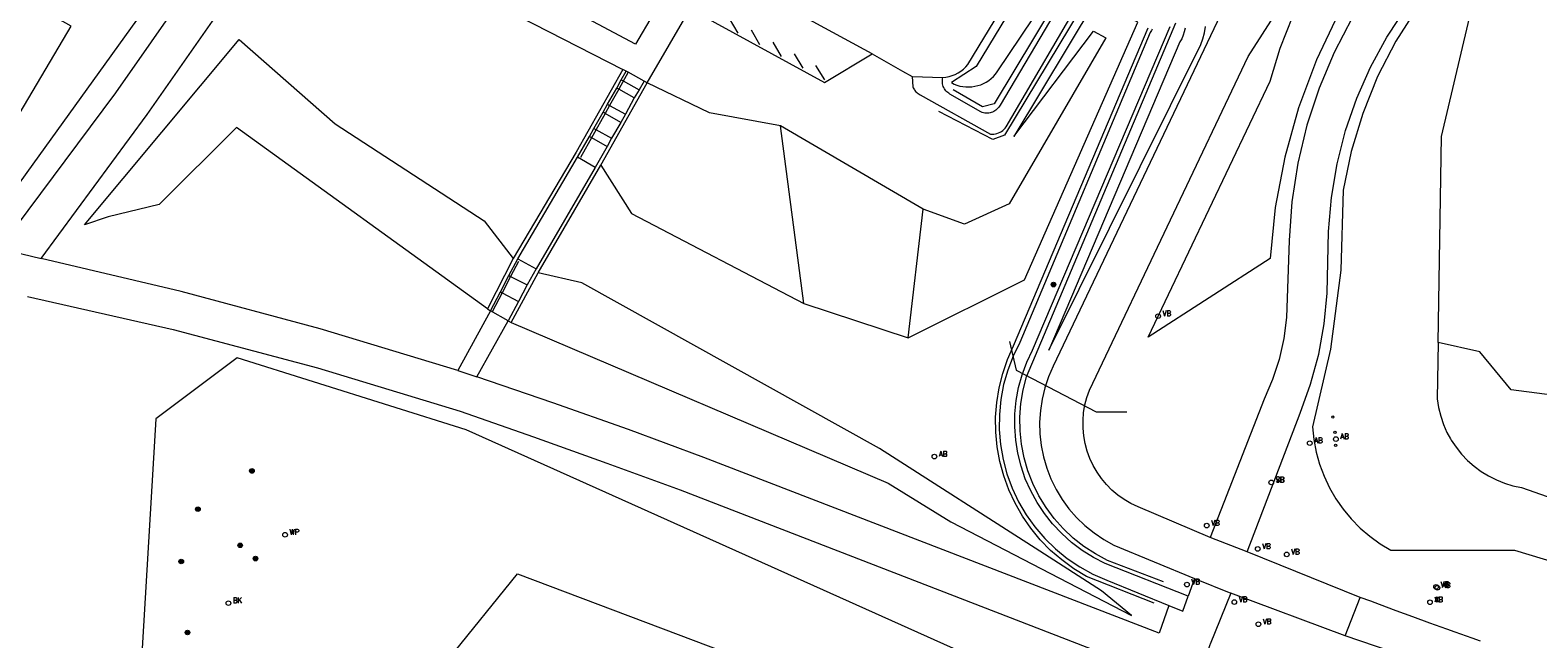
# Model space of a CAD drawing. Header units: metres. Extents: x 138165 to 154469, y 480134 to 494189.
# Tile 4 of 256: x 138868 to 139031, y 482416 to 482482. Entities that reach past the tile are written whole.
import ezdxf

# ---------------------------------------------------------------- set-up
doc = ezdxf.new("R2010")
doc.units = ezdxf.units.M
doc.header["$LTSCALE"] = 0.001
doc.header["$MEASUREMENT"] = 0
for name, color, linetype, lineweight in [('TOP-L-terrein schutting raster hek leuning', 7, 'Continuous', 0), ('TOP-L-topo objecten punt', 7, 'Continuous', 0), ('TOP-L-topo objecten vlak', 7, 'Continuous', 0), ('TOP-L-verharding vangrail', 7, 'Continuous', 0)]:
    doc.layers.add(name, color=color, linetype=linetype, lineweight=lineweight)
doc.styles.add('Style-STANDARD', font='STANDARD.shx')

# ---------------------------------------------------------------- blocks, each defined once
blk = doc.blocks.new('24')
at = {"layer": 'TOP-L-topo objecten punt', "color": 7, "linetype": 'Continuous', "lineweight": 0}
for radius in [0.025, 0.0182, 0.0115, 0.005]:
    blk.add_circle((0, 0), radius, dxfattribs=at)
blk = doc.blocks.new('72')
at = {"layer": 'TOP-L-topo objecten punt', "color": 7, "linetype": 'Continuous', "lineweight": 0}
blk.add_circle((0, 0), 0.025, dxfattribs=at)
at = {"layer": 'TOP-L-topo objecten punt', "color": 7, "linetype": 'Continuous', "lineweight": 0, "style": 'Style-STANDARD'}
blk.add_text('BK', height=0.06, dxfattribs=at).set_placement((0.0483, 0))
blk = doc.blocks.new('73')
at = {"layer": 'TOP-L-topo objecten punt', "color": 7, "linetype": 'Continuous', "lineweight": 0}
blk.add_circle((0, 0), 0.025, dxfattribs=at)
at = {"layer": 'TOP-L-topo objecten punt', "color": 7, "linetype": 'Continuous', "lineweight": 0, "style": 'Style-STANDARD'}
blk.add_text('WP', height=0.06, dxfattribs=at).set_placement((0.0483, 0))
blk = doc.blocks.new('10')
at = {"layer": 'TOP-L-topo objecten punt', "linetype": 'Continuous', "lineweight": 0}
blk.add_circle((0, 0), 0.0125, dxfattribs=at)
blk = doc.blocks.new('14')
at = {"layer": 'TOP-L-topo objecten punt', "color": 7, "linetype": 'Continuous', "lineweight": 0}
blk.add_circle((0, 0), 0.025, dxfattribs=at)
at = {"layer": 'TOP-L-topo objecten punt', "color": 7, "linetype": 'Continuous', "lineweight": 0, "style": 'Style-STANDARD'}
blk.add_text('VB', height=0.06, dxfattribs=at).set_placement((0.0483, 0))
blk = doc.blocks.new('11')
at = {"layer": 'TOP-L-topo objecten punt', "color": 7, "linetype": 'Continuous', "lineweight": 0}
blk.add_circle((0, 0), 0.025, dxfattribs=at)
at = {"layer": 'TOP-L-topo objecten punt', "color": 7, "linetype": 'Continuous', "lineweight": 0, "style": 'Style-STANDARD'}
blk.add_text('AB', height=0.06, dxfattribs=at).set_placement((0.0483, 0))
blk = doc.blocks.new('175')
at = {"layer": 'TOP-L-topo objecten punt', "color": 7, "linetype": 'Continuous', "lineweight": 0}
blk.add_circle((0, 0), 0.025, dxfattribs=at)
at = {"layer": 'TOP-L-topo objecten punt', "color": 7, "linetype": 'Continuous', "lineweight": 0, "style": 'Style-STANDARD'}
blk.add_text('SB', height=0.06, dxfattribs=at).set_placement((0.0483, 0))

msp = doc.modelspace()

# ---------------------------------------------------------------- linework, layer by layer
at = {"layer": 'TOP-L-terrein schutting raster hek leuning', "flags": 128}
msp.add_lwpolyline([(138973.75, 482447.99), (138974.48, 482444.92), (138983.1, 482440.42), (138986.39, 482440.4)], dxfattribs=at)
at = {"layer": 'TOP-L-topo objecten vlak', "flags": 128}
for points in [[(139082.47, 482544.42), (139023.82, 482497.89), (139020.04, 482494.61), (139016.57, 482491), (139013.46, 482487.09), (139010.71, 482482.91), (139008.77, 482479.18), (139007.13, 482475.31), (139005.82, 482471.32), (139004.85, 482467.24), (139004.21, 482463.08), (139003.92, 482458.89), (139003.63, 482450.6), (139003.34, 482448.32), (139002.84, 482446.07), (139002.12, 482443.89), (139001.2, 482441.78), (138995.41, 482426.87)], [(138999.37, 482425.3), (139005.08, 482440.28), (139006.23, 482443.4), (139007.11, 482446.62), (139007.7, 482449.89), (139008.01, 482453.21), (139008.14, 482459.87), (139008.46, 482463.54), (139009.08, 482467.17), (139010, 482470.75), (139011.2, 482474.23), (139012.69, 482477.6), (139014.45, 482480.84), (139016.95, 482484.64), (139019.77, 482488.2), (139020.77, 482489.26), (139022.89, 482491.5), (139026.29, 482494.52), (139084.16, 482540.51)], [(139002.41, 482462.46), (139001.87, 482456.96), (138988.72, 482448.48), (139001.87, 482476.07), (139002.94, 482479.64), (139004.32, 482483.1), (139006.02, 482486.41), (139008.01, 482489.56), (139010.27, 482492.51), (139012.8, 482495.25), (139015.56, 482497.75), (139033.79, 482509.64), (139040.98, 482512.85), (139020.97, 482497.38), (139018.17, 482494.99), (139015.58, 482492.38), (139015.51, 482492.3), (139013.21, 482489.55), (139011.09, 482486.54), (139009.22, 482483.37), (139006.85, 482478.38), (139004.91, 482473.21), (139003.43, 482467.89), (139002.41, 482462.46)], [(138866.58, 482471.91), (138872.57, 482482), (138838.43, 482501.17), (138802.28, 482479.66), (138792.12, 482474.85), (138812.87, 482492.99), (138839.97, 482510.42), (138856.29, 482503.49), (138871.59, 482494.88), (138881.54, 482485.38), (138863.03, 482459.68)], [(138894.95, 482500.95), (138894.1, 482499.17), (138885.05, 482485.88), (138877.34, 482474.83), (138865.15, 482458.46), (138864.45, 482458.65), (138864.21, 482458.19)], [(138939.12, 482489.82), (138933.43, 482480.07), (138927.14, 482483.43), (138898.32, 482498.32), (138898.54, 482498.74)], [(138869.31, 482456.96), (138880.76, 482472.47), (138889.56, 482485.09), (138896.67, 482495.46), (138932.05, 482477.34)], [(138966.55, 482476.47), (138966.9, 482476.51), (138967.24, 482476.58), (138967.58, 482476.68), (138967.9, 482476.81), (138968.21, 482476.97), (138968.5, 482477.16), (138968.78, 482477.38), (138969.03, 482477.62), (138969.26, 482477.88), (138979.1, 482494.13)], [(138978.04, 482490.68), (138970.16, 482477.67), (138967.48, 482475.92)], [(138934.68, 482475.9), (138941.91, 482488.34)], [(138981.29, 482487.99), (138972.74, 482473.51), (138972.67, 482473.39), (138972.59, 482473.27), (138972.5, 482473.16), (138972.4, 482473.06), (138972.29, 482472.96), (138972.17, 482472.88), (138972.05, 482472.81), (138971.92, 482472.75), (138971.79, 482472.7), (138971.65, 482472.66), (138971.51, 482472.64), (138971.36, 482472.63), (138971.22, 482472.63), (138971.08, 482472.64), (138970.94, 482472.67), (138970.8, 482472.71), (138970.67, 482472.76), (138967.31, 482474.69), (138967.2, 482474.77), (138967.09, 482474.85), (138966.99, 482474.94), (138966.89, 482475.04), (138966.81, 482475.15), (138966.73, 482475.27), (138966.67, 482475.39), (138966.61, 482475.52), (138966.57, 482475.65), (138966.54, 482475.78), (138966.52, 482475.92), (138966.51, 482476.06), (138966.51, 482476.19), (138966.53, 482476.33), (138966.55, 482476.47)], [(138967.48, 482475.92), (138967.77, 482475.77), (138968.08, 482475.66), (138968.39, 482475.56), (138968.71, 482475.5), (138969.04, 482475.46), (138969.37, 482475.46), (138969.7, 482475.48), (138970.02, 482475.53), (138970.34, 482475.6), (138970.65, 482475.7), (138970.95, 482475.83), (138971.24, 482475.99), (138971.52, 482476.17), (138971.77, 482476.37), (138972.02, 482476.59), (138972.24, 482476.84), (138972.43, 482477.1), (138980.19, 482488.67)], [(138944.48, 482486.91), (138940.07, 482483.45), (138953.8, 482475.92), (138958.95, 482479.04)], [(138958.95, 482479.04), (138944.48, 482486.91)], [(138963.25, 482476.6), (138963.33, 482475.48), (138963.38, 482475.37), (138963.43, 482475.27), (138963.49, 482475.16), (138963.55, 482475.06), (138963.63, 482474.97), (138963.71, 482474.89), (138963.8, 482474.81), (138963.9, 482474.74), (138964, 482474.68), (138964.11, 482474.62), (138971.71, 482470.36), (138971.89, 482470.35), (138972.06, 482470.37), (138972.23, 482470.4), (138972.4, 482470.44), (138972.57, 482470.5), (138972.73, 482470.58), (138972.88, 482470.67), (138973.02, 482470.77), (138973.15, 482470.88), (138973.28, 482471.01), (138973.39, 482471.15), (138982, 482485.85)], [(138962.84, 482448.41), (138975.37, 482454.65), (138987.59, 482482.45), (138982.96, 482484.63), (138974.23, 482470.13), (138982.81, 482481.46), (138984.15, 482480.76), (138973.73, 482462.86), (138968.89, 482460.64), (138964.44, 482462.28)], [(138995.41, 482426.87), (138987.61, 482430.16), (138986.85, 482430.52), (138986.13, 482430.95), (138985.44, 482431.43), (138984.8, 482431.97), (138984.21, 482432.57), (138983.67, 482433.21), (138983.19, 482433.9), (138982.77, 482434.63), (138982.41, 482435.39), (138982.13, 482436.18), (138981.91, 482436.99), (138981.76, 482437.82), (138981.68, 482438.65), (138981.68, 482439.49), (138981.75, 482440.33), (138981.89, 482441.16), (138982.11, 482441.97), (138982.39, 482442.76), (138982.74, 482443.52), (138999.49, 482478.76), (139003.8, 482485.5)], [(139019.98, 482447.88), (139020.35, 482470.1), (139023.84, 482484.93)], [(138996.51, 482483.23), (138978.46, 482445.34), (138977.96, 482444.19), (138977.56, 482443), (138977.27, 482441.78), (138977.08, 482440.54), (138977, 482439.28), (138977.03, 482438.03), (138977.17, 482436.78), (138977.42, 482435.55), (138977.77, 482434.34), (138978.22, 482433.17), (138978.77, 482432.05), (138979.42, 482430.97), (138980.16, 482429.96), (138980.99, 482429.01), (138981.89, 482428.14), (138982.87, 482427.35), (138983.91, 482426.65), (138985, 482426.04), (138993.72, 482422.42)], [(139017.7, 482484.01), (139015.41, 482480.39), (139013.45, 482476.58), (139011.84, 482472.61), (139010.61, 482468.51), (139009.74, 482464.31), (139009.48, 482455.7), (139008.36, 482447.16), (139006.42, 482438.78), (139006.56, 482437.41), (139006.82, 482436.07), (139007.19, 482434.75), (139007.67, 482433.46), (139008.25, 482432.22), (139008.94, 482431.04), (139009.72, 482429.91), (139010.6, 482428.86), (139011.56, 482427.88), (139012.6, 482426.99), (139013.71, 482426.19), (139014.89, 482425.48), (139028.2, 482425.49), (139044.73, 482420.5)], [(138989.15, 482481.69), (138989.08, 482481.56), (138989.01, 482481.44), (138988.93, 482481.33), (138974.85, 482447.89), (138974.14, 482446.43), (138973.56, 482444.91), (138973.12, 482443.35), (138972.82, 482441.75), (138972.66, 482440.13), (138972.65, 482438.51), (138972.79, 482436.89), (138973.06, 482435.28), (138973.48, 482433.71), (138974.04, 482432.19), (138974.73, 482430.72), (138975.56, 482429.31), (138976.5, 482427.99), (138977.56, 482426.76), (138978.72, 482425.62), (138979.98, 482424.59), (138981.33, 482423.68), (138982.75, 482422.9), (138984.24, 482422.24), (138990.94, 482419.53)], [(138993.02, 482420.54), (138984.07, 482424.05), (138982.8, 482424.71), (138981.59, 482425.47), (138980.44, 482426.32), (138979.38, 482427.28), (138978.4, 482428.32), (138977.51, 482429.44), (138976.72, 482430.63), (138976.04, 482431.89), (138975.46, 482433.2), (138975, 482434.55), (138974.65, 482435.94), (138974.43, 482437.35), (138974.33, 482438.78), (138974.34, 482440.21), (138974.48, 482441.63), (138974.74, 482443.04), (138975.12, 482444.41), (138975.62, 482445.76), (138976.23, 482447.05), (138991.08, 482481.98)], [(138992.69, 482481.8), (138992.6, 482481.41), (138992.48, 482481.03), (138992.32, 482480.66), (138992.13, 482480.31), (138978, 482447.08), (138994.37, 482480.02), (138994.6, 482480.65), (138994.77, 482481.31), (138994.88, 482481.97)], [(138917.45, 482451.51), (138890.4, 482471.09), (138882.05, 482462.76), (138876.56, 482461.43), (138873.99, 482460.57), (138890.69, 482480.58), (138901.03, 482471.48), (138917.09, 482461), (138920.22, 482456.96)], [(138958.95, 482479.04), (138962.2, 482477.17), (138963.25, 482476.6)], [(138932.05, 482477.34), (138927.02, 482468.41), (138920.22, 482456.96)], [(138931.4, 482475.34), (138931.87, 482476.24)], [(138931.87, 482476.24), (138932.41, 482477.15)], [(138931.87, 482476.24), (138932.1, 482476.11), (138933.8, 482475.15)], [(138932.41, 482477.15), (138932.05, 482477.34)], [(138934.34, 482476.09), (138932.62, 482477.04), (138932.41, 482477.15)], [(138934.34, 482476.09), (138933.8, 482475.15)], [(138934.68, 482475.9), (138934.34, 482476.09)], [(138963.25, 482476.6), (138966.55, 482476.47)], [(138929.69, 482467.01), (138934.68, 482475.9)], [(138930.39, 482473.6), (138931.4, 482475.34)], [(138933.29, 482474.29), (138931.61, 482475.22), (138931.4, 482475.34)], [(138933.8, 482475.15), (138933.29, 482474.29)], [(138949.04, 482471.27), (138941.39, 482472.66), (138934.68, 482475.9)], [(138929.92, 482472.73), (138930.39, 482473.6)], [(138930.39, 482473.6), (138930.63, 482473.47), (138932.33, 482472.53)], [(138933.29, 482474.29), (138932.33, 482472.53)], [(138928.91, 482470.99), (138929.92, 482472.73)], [(138931.83, 482471.64), (138930.14, 482472.61), (138929.92, 482472.73)], [(138931.83, 482471.64), (138930.85, 482469.92)], [(138932.33, 482472.53), (138931.83, 482471.64)], [(138964.44, 482462.28), (138949.04, 482471.27)], [(138951.57, 482452.08), (138949.04, 482471.27)], [(138927.15, 482467.88), (138927.15, 482467.89), (138928.45, 482470.13)], [(138928.45, 482470.13), (138928.91, 482470.99)], [(138928.45, 482470.13), (138928.68, 482469.99), (138930.35, 482469.04)], [(138928.91, 482470.99), (138929.16, 482470.85), (138930.85, 482469.92)], [(138930.85, 482469.92), (138930.35, 482469.04)], [(138920.73, 482456.9), (138927.15, 482467.88)], [(138929.07, 482466.78), (138927.15, 482467.88)], [(138930.35, 482469.04), (138929.07, 482466.78)], [(138929.07, 482466.78), (138922.7, 482455.84)], [(138922.92, 482455.42), (138929.69, 482467.01)], [(138929.69, 482467.01), (138932.99, 482461.79), (138951.57, 482452.08)], [(138962.84, 482448.41), (138964.44, 482462.28)], [(138864.21, 482458.19), (138869.31, 482456.96)], [(138914.25, 482444.88), (138899.4, 482449.37), (138884.42, 482453.4), (138869.31, 482456.96)], [(138920.22, 482456.96), (138917.45, 482451.51)], [(138919.77, 482455.12), (138920.73, 482456.9)], [(138920.73, 482456.9), (138922.7, 482455.84)], [(138918.86, 482453.35), (138919.77, 482455.12)], [(138919.77, 482455.12), (138919.95, 482455.02), (138921.74, 482454.1)], [(138920.02, 482450.04), (138960.66, 482432.71), (138967.44, 482428.54), (138986.91, 482418.45), (138983.68, 482421.12), (138977.02, 482425.38), (138959.74, 482436.46), (138927.63, 482454.33), (138922.92, 482455.42)], [(138920.02, 482450.04), (138922.92, 482455.42)], [(138922.7, 482455.84), (138921.74, 482454.1)], [(138917.77, 482451.3), (138918.86, 482453.35)], [(138918.86, 482453.35), (138919.04, 482453.25), (138920.82, 482452.33)], [(138921.74, 482454.1), (138920.82, 482452.33)], [(138867.87, 482452.87), (138883.56, 482449.3), (138899.11, 482445.17), (138914.5, 482440.47), (138922.43, 482437.71), (138930.34, 482434.89), (138938.23, 482432.01), (138989.26, 482412.26), (138996.16, 482409.9)], [(138920.82, 482452.33), (138919.7, 482450.24)], [(138951.57, 482452.08), (138962.84, 482448.41)], [(138917.77, 482451.3), (138914.25, 482444.88)], [(138916.32, 482444.17), (138919.7, 482450.24)], [(138917.45, 482451.51), (138917.77, 482451.3)], [(138919.7, 482450.24), (138917.77, 482451.3)], [(138919.7, 482450.24), (138920.02, 482450.04)], [(139019.98, 482447.88), (139019.88, 482441.8), (139020.02, 482440.87), (139020.25, 482439.95), (139020.55, 482439.06), (139020.93, 482438.2), (139021.31, 482437.51), (139021.38, 482437.37), (139021.91, 482436.59), (139022.49, 482435.85), (139023.14, 482435.17), (139023.85, 482434.54), (139024.61, 482433.98), (139025.41, 482433.49), (139026.26, 482433.06), (139027.13, 482432.72), (139028.04, 482432.44), (139028.96, 482432.25), (139044.85, 482426.69), (139060.99, 482421.85), (139077.32, 482417.75), (139109.78, 482412.1)], [(139139.96, 482429), (139101.25, 482434.73), (139081.61, 482435.91), (139077.88, 482436.28), (139027.87, 482442.78), (139024.47, 482446.88), (139019.98, 482447.88)], [(138879.75, 482407.04), (138911.06, 482393.36), (138930.86, 482394.97), (138932.23, 482402.12), (138913.27, 482413.74), (138920.7, 482422.92), (138962.1, 482407.29), (138969.76, 482399.3), (138978.42, 482397.75), (138984.52, 482407.32), (138915.15, 482438.48), (138890.47, 482446.22), (138881.7, 482439.67), (138879.75, 482407.04)], [(138914.25, 482444.88), (138916.32, 482444.17)], [(138990.94, 482419.53), (138989.88, 482416.53), (138940.78, 482435.5), (138932.67, 482438.51), (138924.52, 482441.4), (138916.32, 482444.17)], [(138999.37, 482425.3), (138995.41, 482426.87)], [(139011.56, 482420.37), (138999.37, 482425.3)], [(138993.72, 482422.42), (138993.02, 482420.54)], [(138993.72, 482422.42), (138997.62, 482420.84)], [(138997.62, 482420.84), (138995.41, 482415.36), (138995.36, 482415.27), (138995.32, 482415.17), (138995.28, 482415.07), (138995.26, 482414.97), (138995.24, 482414.86), (138995.23, 482414.76), (138995.23, 482414.65), (138995.24, 482414.54), (138995.26, 482414.44), (138995.29, 482414.34), (138995.33, 482414.24), (138995.38, 482414.14), (138995.43, 482414.05), (138995.49, 482413.96), (138995.56, 482413.88), (138995.63, 482413.8), (138995.71, 482413.73), (138995.8, 482413.67), (138995.89, 482413.62), (138995.99, 482413.57), (138997.4, 482413.07)], [(139009.96, 482416.25), (138997.62, 482420.84)], [(138990.94, 482419.53), (138992.45, 482418.92), (138993.02, 482420.54)], [(139009.96, 482416.25), (139011.56, 482420.37)], [(139024.55, 482415.66), (139023.64, 482415.98), (139021.81, 482416.63), (139020.9, 482416.95), (139019.08, 482417.61), (139017.26, 482418.28), (139015.45, 482418.95), (139013.64, 482419.63), (139012.73, 482419.97), (139011.56, 482420.37)], [(139236.17, 482386.76), (139227.87, 482385.75), (139218.34, 482385.1), (139192.23, 482384.04), (139166.85, 482384.39), (139141.36, 482386.03), (139114.41, 482389.12), (139088.53, 482393.56), (139084.85, 482394.42), (139053.98, 482401.82), (139045.12, 482404.28), (139009.96, 482416.25)]]:
    msp.add_lwpolyline(points, dxfattribs=at)
at = {"layer": 'TOP-L-verharding vangrail', "flags": 128}
for points in [[(138980.79, 482488.12), (138972.1, 482473.63), (138970.84, 482473.32), (138967.67, 482475.14)], [(138982.52, 482485.72), (138973.22, 482470.26), (138971.96, 482469.78), (138966.14, 482472.81)], [(138944.49, 482481.27), (138943.57, 482482.83)], [(138946.84, 482479.99), (138945.92, 482481.57)], [(138989.36, 482419.79), (138982.06, 482422.66), (138980.69, 482423.49), (138979.39, 482424.43), (138978.18, 482425.47), (138977.07, 482426.62), (138976.05, 482427.85), (138975.14, 482429.17), (138974.35, 482430.56), (138973.67, 482432.01), (138973.13, 482433.51), (138972.71, 482435.06), (138972.42, 482436.63), (138972.27, 482438.22), (138972.26, 482439.82), (138972.38, 482441.41), (138972.63, 482442.99), (138973.02, 482444.55), (138973.54, 482446.06), (138974.18, 482447.52), (138988.72, 482481.83)], [(138990.36, 482422.06), (138984.31, 482424.38), (138983.01, 482425.08), (138981.77, 482425.88), (138980.62, 482426.79), (138979.55, 482427.81), (138978.57, 482428.91), (138977.69, 482430.09), (138976.92, 482431.35), (138976.27, 482432.67), (138975.73, 482434.05), (138975.33, 482435.46), (138975.04, 482436.91), (138974.89, 482438.37), (138974.86, 482439.85), (138974.97, 482441.32), (138975.21, 482442.77), (138975.58, 482444.2), (138991.69, 482482.37)], [(138949.17, 482478.76), (138948.26, 482480.3)], [(138951.51, 482477.49), (138950.55, 482479.03)], [(138953.85, 482476.24), (138952.88, 482477.77)], [(138932.64, 482477.08), (138932.62, 482477.04), (138931.61, 482475.22), (138930.63, 482473.47), (138930.14, 482472.61), (138927.48, 482467.85)], [(138920.79, 482456.64), (138919.95, 482455.02), (138919.04, 482453.25), (138917.97, 482451.19)]]:
    msp.add_lwpolyline(points, dxfattribs=at)

# ---------------------------------------------------------------- block references
at = {"layer": 'TOP-L-topo objecten punt', "xscale": 10, "yscale": 10, "zscale": 10}
for name, p in [('24', (138978.5, 482454.14)), ('14', (138989.78, 482450.73)), ('10', (139008.62, 482439.84)), ('11', (139006.13, 482437.03)), ('11', (139008.95, 482437.47)), ('10', (139008.85, 482438.19)), ('11', (138965.65, 482435.58)), ('10', (139008.92, 482436.81)), ('24', (138892.06, 482434.04)), ('175', (139001.98, 482432.8)), ('14', (139001.98, 482432.8)), ('24', (138886.23, 482429.91)), ('73', (138895.63, 482427.15)), ('14', (138995.02, 482428.14)), ('24', (138890.79, 482426.01)), ('14', (139000.52, 482425.62)), ('14', (139003.65, 482425.03)), ('24', (138884.44, 482424.27)), ('24', (138892.44, 482424.58)), ('14', (138992.89, 482421.78)), ('14', (139019.76, 482421.52)), ('11', (139019.9, 482421.43)), ('72', (138889.52, 482419.77)), ('14', (138998, 482419.89)), ('14', (139019.1, 482419.87)), ('11', (139019.1, 482419.87)), ('14', (139000.59, 482417.5)), ('24', (138885.11, 482416.61))]:
    msp.add_blockref(name, p, dxfattribs=at)

doc.saveas('drawing.dxf')
